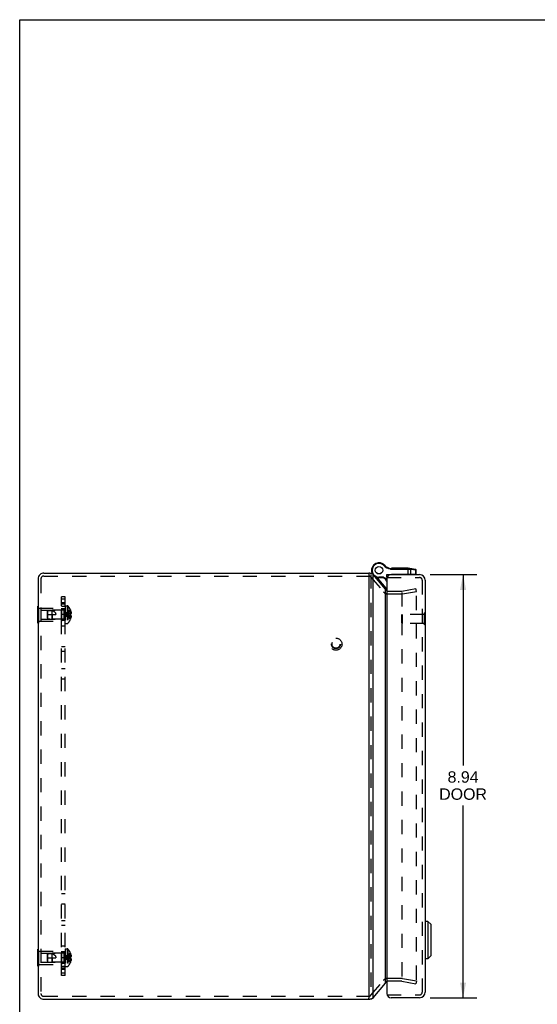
# Model space of a CAD drawing. Header units: inches. Extents: x 0 to 54.6, y 0 to 35.4.
# Tile 2 of 18: x 0 to 10.9, y 14.6 to 35.4. Entities that reach past the tile are written whole.
import ezdxf

# ---------------------------------------------------------------- set-up
doc = ezdxf.new("R2010")
doc.units = ezdxf.units.IN
doc.header["$LTSCALE"] = 3.005357
doc.header["$MEASUREMENT"] = 0
doc.linetypes.add('HIDDEN', pattern=[0.2, 0.1, -0.1])
doc.layers.get('0').update_dxf_attribs({"linetype": 'CONTINUOUS'})
for name, color, linetype in [('DEFAULT_2', 8, 'HIDDEN'), ('DIMENSIONS', 7, 'CONTINUOUS'), ('DOOR_ASSEMBLY', 7, 'CONTINUOUS'), ('SUBPANEL', 7, 'CONTINUOUS')]:
    doc.layers.add(name, color=color, linetype=linetype)
doc.styles.get("Standard").update_dxf_attribs({"font": 'arial.ttf'})
doc.dimstyles.new('DIMSTYLE_1', dxfattribs={"dimtxt": 0.241071, "dimasz": 0.321429, "dimexe": 0.09, "dimexo": 0.07, "dimgap": 0.0375, "dimtad": 0, "dimtih": 1, "dimtoh": 1, "dimzin": 4, "dimdsep": 46, "dimtxsty": 'Standard', "dimblk": '_FILLED', "dimblk1": '_FILLED', "dimblk2": '_FILLED', "dimcen": 0.09, "dimadec": 3, "dimazin": 1, "dimtfac": 1, "dimtdec": 3, "dimtofl": 0, "dimtmove": 0, "dimatfit": 3, "dimldrblk": '_FILLED', "dimfxl": 0, "dimtolj": 1, "dimtzin": 4, "dimarcsym": 0})

# ---------------------------------------------------------------- blocks, each defined once
blk = doc.blocks.new('_FILLED')
at = {"color": 0, "linetype": 'ByBlock'}
blk.add_solid([(0, 0), (-1, 0.2), (-1, -0.2)], dxfattribs=at)
blk = doc.blocks.new('*D13')
at = {"layer": 'DIMENSIONS', "color": 2, "linetype": 'Continuous'}
for p, q in [((8.679, 23.631), (9.666, 23.631)), ((9.376, 23.631), (9.376, 19.596)), ((9.376, 14.691), (9.376, 18.752)), ((8.679, 14.691), (9.666, 14.691))]:
    blk.add_line(p, q, dxfattribs=at)
at = {"layer": 'DIMENSIONS', "color": 2, "linetype": 'Continuous', "xscale": 0.3214285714, "yscale": 0.3214285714, "zscale": 0.3214285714}
for p, rotation in [((9.376, 23.631), 90), ((9.376, 14.691), 270)]:
    blk.add_blockref('_FILLED', p, dxfattribs=dict(at, rotation=rotation))
at = {"layer": 'DIMENSIONS', "color": 2, "linetype": 'Continuous', "insert": (9.376, 19.476), "char_height": 0.2411, "width": 1.00909, "attachment_point": 2, "line_spacing_factor": 0.9}
blk.add_mtext('8.94\\PDOOR', dxfattribs=at)

msp = doc.modelspace()

# ---------------------------------------------------------------- linework, layer by layer
at = {"color": 7, "linetype": 'Continuous'}
for p, q in [((0, 0), (0, 35.357)), ((0, 35.357), (54.643, 35.357)), ((7.382, 23.661), (7.382, 23.641)), ((7.447, 23.653), (7.414, 23.653)), ((0.385, 22.606), (0.385, 22.966)), ((0.385, 22.966), (0.389, 22.966)), ((0.385, 22.876), (0.389, 22.876)), ((0.385, 22.696), (0.389, 22.696)), ((0.385, 22.606), (0.389, 22.606)), ((0.385, 15.356), (0.385, 15.716)), ((0.385, 15.716), (0.389, 15.716)), ((0.385, 15.626), (0.389, 15.626)), ((0.385, 15.446), (0.389, 15.446)), ((0.385, 15.356), (0.389, 15.356)), ((7.382, 14.661), (7.382, 14.682)), ((7.414, 14.67), (7.447, 14.67))]:
    msp.add_line(p, q, dxfattribs=at)
at = {"color": 3, "linetype": 'Continuous'}
for p, q in [((0.389, 23.541), (0.389, 14.781)), ((0.509, 23.661), (7.382, 23.661)), ((7.382, 23.641), (7.382, 14.682)), ((7.474, 14.686), (7.474, 23.636)), ((7.737, 23.321), (7.474, 23.636)), ((7.737, 15.002), (7.737, 23.321)), ((7.474, 14.686), (7.737, 15.002)), ((0.509, 14.661), (7.382, 14.661))]:
    msp.add_line(p, q, dxfattribs=at)
for points in [[(7.447, 23.653), (7.445, 23.653), (7.443, 23.653), (7.441, 23.653), (7.44, 23.652), (7.438, 23.652), (7.436, 23.651), (7.435, 23.65), (7.433, 23.65)], [(7.464, 23.646), (7.463, 23.647), (7.462, 23.648), (7.461, 23.649), (7.46, 23.65), (7.459, 23.65), (7.457, 23.651), (7.456, 23.652), (7.454, 23.652), (7.452, 23.653), (7.451, 23.653), (7.449, 23.653), (7.447, 23.653), (7.447, 23.653)], [(7.466, 23.644), (7.466, 23.644), (7.465, 23.644), (7.465, 23.645), (7.465, 23.645), (7.464, 23.646), (7.464, 23.646)], [(7.466, 23.644), (7.466, 23.643), (7.467, 23.642), (7.468, 23.642), (7.468, 23.641), (7.469, 23.641), (7.47, 23.64)], [(7.474, 23.636), (7.473, 23.637), (7.473, 23.638), (7.472, 23.638), (7.471, 23.639), (7.47, 23.639), (7.47, 23.64)], [(7.737, 23.321), (7.739, 23.317), (7.742, 23.313), (7.745, 23.309), (7.748, 23.305), (7.751, 23.301), (7.754, 23.297), (7.757, 23.293), (7.761, 23.289), (7.764, 23.285)], [(7.737, 15.002), (7.739, 15.006), (7.742, 15.01), (7.745, 15.014), (7.748, 15.018), (7.751, 15.022), (7.754, 15.026), (7.757, 15.03), (7.761, 15.034), (7.764, 15.038)], [(7.447, 14.67), (7.445, 14.67), (7.443, 14.67), (7.441, 14.67), (7.44, 14.67), (7.438, 14.671), (7.436, 14.672), (7.435, 14.672), (7.433, 14.673)], [(7.464, 14.677), (7.463, 14.676), (7.462, 14.675), (7.461, 14.674), (7.46, 14.673), (7.459, 14.672), (7.457, 14.672), (7.456, 14.671), (7.454, 14.671), (7.452, 14.67), (7.451, 14.67), (7.449, 14.67), (7.447, 14.67), (7.447, 14.67)], [(7.466, 14.679), (7.466, 14.679), (7.465, 14.678), (7.465, 14.678), (7.465, 14.677), (7.464, 14.677), (7.464, 14.677)], [(7.466, 14.679), (7.466, 14.68), (7.467, 14.68), (7.468, 14.681), (7.468, 14.681), (7.469, 14.682), (7.47, 14.683)], [(7.474, 14.686), (7.473, 14.686), (7.473, 14.685), (7.472, 14.684), (7.471, 14.684), (7.47, 14.683), (7.47, 14.683)]]:
    msp.add_lwpolyline(points, dxfattribs=at)
at = {"color": 7, "linetype": 'Continuous'}
for centre, start, end in [((0.509, 23.541), 130.4165, 180), ((0.509, 14.781), 180, 229.5835)]:
    msp.add_arc(centre, 0.12, start, end, dxfattribs=at)
at = {"color": 3, "linetype": 'Continuous'}
for centre, radius, start, end in [((0.509, 23.541), 0.12, 90, 130.4165), ((7.382, 23.541), 0.12, 68.6316, 90), ((7.783, 14.979), 0.06, 108.3371, 111.1056), ((0.509, 14.781), 0.12, 229.5835, 270), ((7.382, 14.781), 0.12, 270, 291.3684)]:
    msp.add_arc(centre, radius, start, end, dxfattribs=at)
at = {"layer": 'DEFAULT_2', "color": 8, "linetype": 'HIDDEN'}
for p, q in [((0.449, 23.541), (0.449, 14.781)), ((0.509, 23.601), (7.382, 23.601)), ((7.428, 23.636), (7.428, 14.686)), ((7.428, 23.58), (7.69, 23.268)), ((8.082, 23.285), (8.379, 23.337)), ((8.389, 23.278), (8.379, 23.337)), ((8.389, 15.069), (8.389, 23.307)), ((7.783, 23.284), (8.072, 23.284)), ((7.783, 23.224), (8.072, 23.224)), ((8.082, 23.256), (8.082, 15.067)), ((8.092, 23.225), (8.389, 23.278)), ((0.389, 22.966), (0.406, 22.966)), ((0.406, 22.606), (0.406, 22.966)), ((0.406, 22.926), (0.885, 22.926)), ((0.875, 22.881), (0.885, 22.891)), ((0.885, 22.926), (0.885, 22.646)), ((0.96, 22.973), (0.96, 22.6)), ((0.96, 22.973), (1.007, 22.973)), ((1.007, 22.973), (1.007, 22.6)), ((1.021, 22.967), (1.021, 22.606)), ((1.073, 22.886), (1.073, 22.886)), ((1.073, 22.886), (1.073, 22.885)), ((0.389, 22.876), (0.406, 22.876)), ((0.389, 22.696), (0.406, 22.696)), ((0.447, 22.881), (0.447, 22.691)), ((0.447, 22.881), (0.875, 22.881)), ((0.447, 22.691), (0.875, 22.691)), ((0.585, 22.86), (0.595, 22.871)), ((0.585, 22.712), (0.585, 22.86)), ((0.585, 22.786), (0.765, 22.786)), ((0.585, 22.712), (0.595, 22.701)), ((0.595, 22.871), (0.685, 22.88)), ((0.595, 22.701), (0.595, 22.871)), ((0.595, 22.701), (0.685, 22.692)), ((0.685, 22.692), (0.685, 22.88)), ((0.932, 22.88), (0.685, 22.88)), ((0.685, 22.786), (0.685, 22.692)), ((0.932, 22.692), (0.685, 22.692)), ((0.875, 22.881), (0.875, 22.691)), ((0.875, 22.691), (0.885, 22.681)), ((0.932, 22.88), (0.932, 22.692)), ((1.009, 22.795), (0.988, 22.792)), ((1.03, 22.797), (1.008, 22.795)), ((1.051, 22.8), (1.029, 22.797)), ((1.073, 22.802), (1.051, 22.8)), ((1.073, 22.771), (1.051, 22.773)), ((1.073, 22.885), (1.073, 22.802)), ((1.073, 22.855), (1.083, 22.855)), ((1.073, 22.821), (1.088, 22.821)), ((1.073, 22.802), (1.083, 22.802)), ((1.073, 22.802), (1.073, 22.802)), ((1.073, 22.771), (1.073, 22.688)), ((1.073, 22.771), (1.073, 22.771)), ((1.083, 22.771), (1.073, 22.771)), ((1.073, 22.751), (1.088, 22.751)), ((1.073, 22.718), (1.083, 22.718)), ((1.073, 22.688), (1.073, 22.687)), ((1.073, 22.687), (1.073, 22.687)), ((0.389, 22.606), (0.406, 22.606)), ((0.406, 22.646), (0.885, 22.646)), ((0.96, 22.6), (1.007, 22.6)), ((0.389, 15.716), (0.406, 15.716)), ((0.389, 15.626), (0.406, 15.626)), ((0.406, 15.356), (0.406, 15.716)), ((0.406, 15.676), (0.885, 15.676)), ((0.447, 15.631), (0.447, 15.441)), ((0.447, 15.631), (0.875, 15.631)), ((0.585, 15.61), (0.595, 15.621)), ((0.585, 15.462), (0.585, 15.61)), ((0.595, 15.621), (0.685, 15.63)), ((0.595, 15.451), (0.595, 15.621)), ((0.685, 15.442), (0.685, 15.63)), ((0.932, 15.63), (0.685, 15.63)), ((0.875, 15.631), (0.885, 15.641)), ((0.875, 15.631), (0.875, 15.441)), ((0.885, 15.676), (0.885, 15.396)), ((0.932, 15.63), (0.932, 15.442)), ((0.96, 15.723), (0.96, 15.35)), ((0.96, 15.723), (1.007, 15.723)), ((1.007, 15.723), (1.007, 15.35)), ((1.021, 15.717), (1.021, 15.356)), ((1.073, 15.636), (1.073, 15.635)), ((1.073, 15.636), (1.073, 15.636)), ((1.073, 15.635), (1.073, 15.552)), ((1.073, 15.605), (1.083, 15.605)), ((0.389, 15.446), (0.406, 15.446)), ((0.406, 15.396), (0.885, 15.396)), ((0.447, 15.441), (0.875, 15.441)), ((0.585, 15.536), (0.765, 15.536)), ((0.585, 15.462), (0.595, 15.451)), ((0.595, 15.451), (0.685, 15.442)), ((0.685, 15.536), (0.685, 15.442)), ((0.932, 15.442), (0.685, 15.442)), ((0.875, 15.441), (0.885, 15.431)), ((1.009, 15.545), (0.988, 15.542)), ((1.03, 15.547), (1.008, 15.545)), ((1.051, 15.55), (1.029, 15.547)), ((1.073, 15.552), (1.051, 15.55)), ((1.073, 15.521), (1.051, 15.523)), ((1.073, 15.571), (1.088, 15.571)), ((1.073, 15.552), (1.083, 15.552)), ((1.073, 15.552), (1.073, 15.552)), ((1.073, 15.521), (1.073, 15.526)), ((1.083, 15.521), (1.073, 15.521)), ((1.073, 15.521), (1.073, 15.521)), ((1.073, 15.521), (1.073, 15.438)), ((1.073, 15.501), (1.088, 15.501)), ((1.073, 15.468), (1.083, 15.468)), ((1.073, 15.437), (1.073, 15.438)), ((1.073, 15.437), (1.073, 15.437)), ((0.389, 15.356), (0.406, 15.356)), ((0.96, 15.35), (1.007, 15.35)), ((7.428, 14.743), (7.691, 15.056)), ((8.072, 15.099), (7.783, 15.099)), ((8.072, 15.039), (7.783, 15.039)), ((8.082, 15.038), (8.379, 14.986)), ((8.092, 15.097), (8.389, 15.045)), ((8.389, 15.045), (8.379, 14.986)), ((0.509, 14.721), (7.382, 14.721))]:
    msp.add_line(p, q, dxfattribs=at)
for points in [[(8.381, 23.315), (8.381, 23.315), (8.38, 23.315)], [(8.383, 23.315), (8.382, 23.315), (8.381, 23.315)], [(8.389, 23.307), (8.389, 23.308), (8.389, 23.309), (8.389, 23.31), (8.389, 23.31), (8.389, 23.311), (8.388, 23.311), (8.388, 23.312), (8.387, 23.313), (8.387, 23.313), (8.386, 23.314), (8.386, 23.314), (8.385, 23.314), (8.385, 23.315), (8.384, 23.315), (8.383, 23.315), (8.383, 23.315)], [(1.073, 22.886), (1.051, 22.872), (1.029, 22.857), (1.008, 22.841), (0.988, 22.824), (0.968, 22.806), (0.949, 22.786)], [(0.595, 22.871), (0.592, 22.868), (0.587, 22.863)], [(0.595, 22.871), (0.606, 22.872), (0.618, 22.873), (0.63, 22.873), (0.641, 22.873), (0.653, 22.873), (0.664, 22.873), (0.675, 22.872), (0.685, 22.87)], [(0.685, 22.87), (0.692, 22.868), (0.699, 22.866), (0.706, 22.863), (0.712, 22.861), (0.717, 22.858), (0.722, 22.855), (0.727, 22.852), (0.731, 22.849), (0.735, 22.846), (0.739, 22.843), (0.742, 22.84), (0.745, 22.837), (0.748, 22.834), (0.75, 22.83), (0.753, 22.827), (0.755, 22.824), (0.757, 22.821), (0.758, 22.817), (0.76, 22.814), (0.761, 22.81), (0.762, 22.806), (0.763, 22.802), (0.764, 22.798), (0.765, 22.794), (0.765, 22.79), (0.765, 22.786)], [(1.073, 22.855), (1.051, 22.845), (1.03, 22.835), (1.009, 22.824), (0.988, 22.812), (0.969, 22.8), (0.949, 22.786)], [(1.073, 22.821), (1.051, 22.816), (1.03, 22.811), (1.009, 22.806), (0.988, 22.8), (0.969, 22.793), (0.949, 22.786)], [(0.988, 22.792), (0.969, 22.789), (0.949, 22.786)], [(0.988, 22.792), (0.968, 22.789), (0.949, 22.786)], [(1.073, 22.687), (1.051, 22.701), (1.029, 22.716), (1.008, 22.732), (0.988, 22.749), (0.968, 22.767), (0.949, 22.786)], [(1.073, 22.718), (1.051, 22.727), (1.03, 22.737), (1.009, 22.749), (0.988, 22.76), (0.969, 22.773), (0.949, 22.786)], [(1.073, 22.751), (1.051, 22.756), (1.03, 22.761), (1.009, 22.767), (0.988, 22.773), (0.969, 22.779), (0.949, 22.786)], [(1.051, 22.773), (1.029, 22.775), (1.008, 22.778), (0.988, 22.78), (0.968, 22.783), (0.949, 22.786)], [(1.03, 22.775), (1.009, 22.778), (0.988, 22.78), (0.969, 22.783), (0.949, 22.786)], [(1.073, 22.802), (1.073, 22.797), (1.073, 22.791), (1.073, 22.786), (1.073, 22.781), (1.073, 22.776), (1.073, 22.771)], [(1.083, 22.855), (1.084, 22.85), (1.085, 22.846), (1.086, 22.842), (1.087, 22.837), (1.087, 22.833), (1.088, 22.829), (1.088, 22.825), (1.088, 22.821)], [(1.088, 22.821), (1.088, 22.819), (1.088, 22.816), (1.087, 22.814), (1.087, 22.812), (1.086, 22.809), (1.085, 22.807), (1.084, 22.804), (1.083, 22.802)], [(1.083, 22.771), (1.084, 22.768), (1.085, 22.766), (1.086, 22.764), (1.087, 22.761), (1.087, 22.759), (1.088, 22.756), (1.088, 22.754), (1.088, 22.751)], [(1.088, 22.751), (1.088, 22.747), (1.088, 22.743), (1.087, 22.739), (1.087, 22.735), (1.086, 22.731), (1.085, 22.727), (1.084, 22.722), (1.083, 22.718)], [(0.595, 15.621), (0.592, 15.618), (0.587, 15.613)], [(0.595, 15.621), (0.606, 15.622), (0.618, 15.623), (0.63, 15.623), (0.641, 15.623), (0.653, 15.623), (0.664, 15.623), (0.675, 15.622), (0.685, 15.62)], [(0.685, 15.62), (0.692, 15.618), (0.699, 15.616), (0.706, 15.613), (0.712, 15.611), (0.717, 15.608), (0.722, 15.605), (0.727, 15.602), (0.731, 15.599), (0.735, 15.596), (0.739, 15.593), (0.742, 15.59), (0.745, 15.587), (0.748, 15.584), (0.75, 15.58), (0.753, 15.577), (0.755, 15.574), (0.757, 15.571), (0.758, 15.567), (0.76, 15.564), (0.761, 15.56), (0.762, 15.556), (0.763, 15.552), (0.764, 15.548), (0.765, 15.544), (0.765, 15.54), (0.765, 15.536)], [(1.073, 15.636), (1.051, 15.622), (1.029, 15.607), (1.008, 15.591), (0.988, 15.574), (0.968, 15.556), (0.949, 15.536)], [(1.073, 15.605), (1.051, 15.595), (1.03, 15.585), (1.009, 15.574), (0.988, 15.562), (0.969, 15.55), (0.949, 15.536)], [(1.083, 15.605), (1.084, 15.6), (1.085, 15.596), (1.086, 15.592), (1.087, 15.587), (1.087, 15.583), (1.088, 15.579), (1.088, 15.575), (1.088, 15.571)], [(1.073, 15.571), (1.051, 15.566), (1.03, 15.561), (1.009, 15.556), (0.988, 15.55), (0.969, 15.543), (0.949, 15.536)], [(0.988, 15.542), (0.969, 15.539), (0.949, 15.536)], [(0.988, 15.542), (0.968, 15.539), (0.949, 15.536)], [(1.073, 15.437), (1.051, 15.451), (1.029, 15.466), (1.008, 15.482), (0.988, 15.499), (0.968, 15.517), (0.949, 15.536)], [(1.073, 15.468), (1.051, 15.477), (1.03, 15.487), (1.009, 15.499), (0.988, 15.51), (0.969, 15.523), (0.949, 15.536)], [(1.051, 15.523), (1.029, 15.525), (1.008, 15.528), (0.988, 15.53), (0.968, 15.533), (0.949, 15.536)], [(1.03, 15.525), (1.009, 15.528), (0.988, 15.53), (0.969, 15.533), (0.949, 15.536)], [(1.073, 15.501), (1.051, 15.506), (1.03, 15.511), (1.009, 15.517), (0.988, 15.523), (0.969, 15.529), (0.949, 15.536)], [(1.073, 15.552), (1.073, 15.547), (1.073, 15.541), (1.073, 15.536), (1.073, 15.531), (1.073, 15.526)], [(1.088, 15.571), (1.088, 15.569), (1.088, 15.566), (1.087, 15.564), (1.087, 15.562), (1.086, 15.559), (1.085, 15.557), (1.084, 15.554), (1.083, 15.552)], [(1.083, 15.521), (1.084, 15.518), (1.085, 15.516), (1.086, 15.514), (1.087, 15.511), (1.087, 15.509), (1.088, 15.506), (1.088, 15.504), (1.088, 15.501)], [(1.088, 15.501), (1.088, 15.497), (1.088, 15.493), (1.087, 15.489), (1.087, 15.485), (1.086, 15.481), (1.085, 15.477), (1.084, 15.472), (1.083, 15.468)]]:
    msp.add_lwpolyline(points, dxfattribs=at)
for radius in [0.128, 0.094, 0.084]:
    msp.add_circle((6.688, 22.161), radius, dxfattribs=at)
for centre, radius, start, end in [((0.509, 23.541), 0.06, 90, 180), ((7.382, 23.541), 0.06, 40, 90), ((7.783, 23.344), 0.12, 220, 270), ((7.783, 23.344), 0.06, 242.7669, 270), ((8.072, 23.344), 0.06, 270, 280), ((8.072, 23.344), 0.12, 270, 279.2356), ((0.932, 22.909), 0.0282, 270, 360), ((1.007, 22.953), 0.02, 43.5138, 90), ((0.831, 22.786), 0.262, 22.3357, 43.5138), ((0.932, 22.664), 0.0282, 0, 90), ((0.831, 22.786), 0.262, 316.4862, 337.6643), ((0.831, 22.786), 0.261, 15.1941, 22.0894), ((0.831, 22.786), 0.261, 337.9106, 344.8059), ((1.007, 22.62), 0.02, 270, 316.4862), ((0.932, 15.659), 0.0282, 270, 360), ((1.007, 15.703), 0.02, 43.5138, 90), ((0.831, 15.536), 0.262, 22.3357, 43.5138), ((0.831, 15.536), 0.261, 15.1941, 22.0894), ((0.932, 15.414), 0.0282, 0, 90), ((0.831, 15.536), 0.262, 316.4862, 337.6643), ((0.831, 15.536), 0.261, 337.9106, 344.8059), ((1.007, 15.37), 0.02, 270, 316.4862), ((7.783, 14.979), 0.12, 90, 140), ((7.783, 14.979), 0.06, 111.1056, 117.2331), ((7.783, 14.979), 0.06, 90, 108.3371), ((8.072, 14.979), 0.12, 80, 90), ((8.072, 14.979), 0.06, 80, 90), ((0.509, 14.781), 0.06, 180, 270), ((7.382, 14.781), 0.06, 270, 320)]:
    msp.add_arc(centre, radius, start, end, dxfattribs=at)
at = {"layer": 'DOOR_ASSEMBLY', "color": 7, "linetype": 'Continuous'}
for p, q in [((7.677, 23.86), (7.671, 23.849)), ((7.677, 23.86), (7.671, 23.849)), ((7.671, 23.849), (7.671, 23.849)), ((7.677, 23.86), (7.677, 23.86)), ((7.713, 23.83), (7.704, 23.822)), ((7.834, 23.763), (7.832, 23.751)), ((7.853, 23.762), (7.853, 23.749)), ((7.853, 23.762), (8.23, 23.762)), ((7.853, 23.749), (8.234, 23.749)), ((7.872, 23.762), (7.872, 23.772)), ((7.872, 23.772), (8.213, 23.772)), ((7.881, 23.762), (7.881, 23.772)), ((7.933, 23.762), (7.933, 23.772)), ((7.941, 23.762), (7.941, 23.772)), ((7.949, 23.762), (7.949, 23.772)), ((8.004, 23.762), (8.004, 23.772)), ((8.012, 23.762), (8.012, 23.772)), ((8.021, 23.762), (8.021, 23.772)), ((8.068, 23.762), (8.068, 23.772)), ((8.076, 23.762), (8.076, 23.772)), ((8.085, 23.762), (8.085, 23.772)), ((8.137, 23.762), (8.137, 23.772)), ((8.145, 23.762), (8.145, 23.772)), ((8.153, 23.762), (8.153, 23.772)), ((8.204, 23.762), (8.204, 23.772)), ((8.212, 23.762), (8.212, 23.772)), ((8.213, 23.762), (8.213, 23.772)), ((8.218, 23.632), (8.218, 23.762)), ((8.233, 23.753), (8.233, 23.752)), ((8.233, 23.752), (8.233, 23.752)), ((8.233, 23.752), (8.233, 23.751)), ((8.233, 23.751), (8.233, 23.751)), ((8.233, 23.751), (8.233, 23.751)), ((8.233, 23.75), (8.233, 23.75)), ((8.234, 23.749), (8.235, 23.749)), ((8.235, 23.749), (8.236, 23.749)), ((8.236, 23.749), (8.237, 23.749)), ((8.239, 23.749), (8.241, 23.749)), ((8.241, 23.749), (8.242, 23.749)), ((8.242, 23.749), (8.243, 23.749)), ((8.243, 23.749), (8.244, 23.749)), ((8.244, 23.749), (8.245, 23.748)), ((8.245, 23.748), (8.247, 23.748)), ((8.37, 23.743), (8.247, 23.761)), ((8.247, 23.748), (8.248, 23.748)), ((8.248, 23.748), (8.249, 23.748)), ((8.249, 23.748), (8.25, 23.748)), ((8.25, 23.748), (8.251, 23.748)), ((8.251, 23.748), (8.253, 23.748)), ((8.253, 23.748), (8.274, 23.745)), ((8.274, 23.632), (8.274, 23.745)), ((8.274, 23.745), (8.375, 23.731)), ((8.375, 23.632), (8.375, 23.731)), ((8.375, 23.731), (8.382, 23.731)), ((8.382, 23.632), (8.382, 23.731)), ((7.451, 23.667), (7.451, 23.666)), ((7.55, 23.574), (7.74, 23.348)), ((7.598, 23.567), (7.598, 23.58)), ((7.696, 23.58), (7.598, 23.58)), ((7.693, 23.567), (7.598, 23.567)), ((7.693, 23.567), (7.696, 23.58)), ((7.693, 23.567), (7.764, 23.53)), ((7.696, 23.58), (7.764, 23.544)), ((7.764, 23.571), (7.764, 23.631)), ((7.872, 23.631), (7.872, 23.632)), ((8.382, 23.632), (7.872, 23.632)), ((8.032, 23.632), (8.032, 23.631)), ((8.292, 23.632), (8.292, 23.631)), ((7.74, 23.348), (7.725, 23.335)), ((8.578, 22.824), (8.574, 22.824)), ((8.578, 22.568), (8.578, 22.824)), ((8.578, 22.568), (8.574, 22.568)), ((8.633, 16.303), (8.574, 16.303)), ((8.692, 16.244), (8.633, 16.303)), ((8.633, 16.303), (8.633, 15.516)), ((8.692, 16.244), (8.692, 15.575)), ((8.633, 15.516), (8.574, 15.516)), ((8.692, 15.575), (8.633, 15.516))]:
    msp.add_line(p, q, dxfattribs=at)
at = {"layer": 'DOOR_ASSEMBLY', "color": 3, "linetype": 'Continuous'}
for p, q in [((7.764, 23.631), (8.454, 23.631)), ((7.764, 23.541), (7.764, 14.781)), ((8.574, 23.511), (8.574, 14.811)), ((8.454, 14.691), (7.854, 14.691))]:
    msp.add_line(p, q, dxfattribs=at)
at = {"layer": 'DOOR_ASSEMBLY', "color": 8, "linetype": 'HIDDEN'}
for p, q in [((7.764, 23.571), (8.454, 23.571)), ((8.514, 23.511), (8.514, 14.811)), ((8.078, 22.78), (8.088, 22.79)), ((8.078, 22.612), (8.078, 22.78)), ((8.088, 22.79), (8.088, 22.602)), ((8.56, 22.79), (8.088, 22.79)), ((8.574, 22.824), (8.56, 22.824)), ((8.56, 22.568), (8.56, 22.824)), ((8.078, 22.612), (8.088, 22.602)), ((8.56, 22.602), (8.088, 22.602)), ((8.574, 22.568), (8.56, 22.568)), ((7.764, 14.751), (8.454, 14.751))]:
    msp.add_line(p, q, dxfattribs=at)
at = {"layer": 'DOOR_ASSEMBLY', "color": 7, "linetype": 'Continuous'}
for points in [[(8.23, 23.762), (8.23, 23.762), (8.23, 23.762), (8.23, 23.762), (8.23, 23.762), (8.23, 23.762), (8.23, 23.762), (8.23, 23.762), (8.23, 23.762), (8.23, 23.762), (8.23, 23.762), (8.23, 23.762), (8.23, 23.762), (8.23, 23.762), (8.231, 23.762), (8.231, 23.761), (8.231, 23.761), (8.231, 23.761), (8.231, 23.761), (8.231, 23.761), (8.231, 23.761), (8.231, 23.761), (8.231, 23.761), (8.231, 23.761), (8.231, 23.761), (8.231, 23.761), (8.231, 23.761), (8.231, 23.761), (8.231, 23.76), (8.231, 23.76), (8.231, 23.76), (8.231, 23.76), (8.231, 23.76), (8.231, 23.76), (8.231, 23.76), (8.232, 23.76), (8.232, 23.76), (8.232, 23.759), (8.232, 23.759), (8.232, 23.759), (8.232, 23.759), (8.232, 23.759), (8.232, 23.759), (8.232, 23.759), (8.232, 23.759), (8.232, 23.758), (8.232, 23.758), (8.232, 23.758), (8.232, 23.758), (8.232, 23.758), (8.232, 23.758), (8.232, 23.757), (8.232, 23.757), (8.232, 23.757), (8.232, 23.757), (8.232, 23.757), (8.232, 23.757), (8.232, 23.756), (8.232, 23.756), (8.232, 23.756), (8.232, 23.756), (8.232, 23.756), (8.232, 23.755), (8.233, 23.755), (8.233, 23.755), (8.233, 23.755), (8.233, 23.755), (8.233, 23.755), (8.233, 23.754), (8.233, 23.754), (8.233, 23.754), (8.233, 23.754), (8.233, 23.754), (8.233, 23.753), (8.233, 23.753), (8.233, 23.753), (8.233, 23.753)], [(8.233, 23.751), (8.233, 23.75), (8.233, 23.75)], [(8.233, 23.75), (8.233, 23.749), (8.233, 23.749)], [(8.237, 23.749), (8.239, 23.749), (8.239, 23.749)], [(8.247, 23.761), (8.247, 23.761), (8.247, 23.761), (8.247, 23.761), (8.248, 23.761), (8.248, 23.761), (8.248, 23.76), (8.248, 23.76), (8.248, 23.76), (8.248, 23.76), (8.248, 23.76), (8.248, 23.76), (8.248, 23.76), (8.249, 23.76), (8.249, 23.76), (8.249, 23.76), (8.249, 23.76), (8.249, 23.76), (8.249, 23.76), (8.249, 23.76), (8.249, 23.76), (8.249, 23.76), (8.25, 23.759), (8.25, 23.759), (8.25, 23.759), (8.25, 23.759), (8.25, 23.759), (8.25, 23.759), (8.25, 23.759), (8.25, 23.759), (8.25, 23.759), (8.25, 23.759), (8.25, 23.758), (8.251, 23.758), (8.251, 23.758), (8.251, 23.758), (8.251, 23.758), (8.251, 23.758), (8.251, 23.758), (8.251, 23.757), (8.251, 23.757), (8.251, 23.757), (8.251, 23.757), (8.251, 23.757), (8.251, 23.757), (8.251, 23.757), (8.252, 23.756), (8.252, 23.756), (8.252, 23.756), (8.252, 23.756), (8.252, 23.756), (8.252, 23.756), (8.252, 23.755), (8.252, 23.755), (8.252, 23.755), (8.252, 23.755), (8.252, 23.755), (8.252, 23.755), (8.252, 23.754), (8.252, 23.754), (8.252, 23.754), (8.252, 23.754), (8.252, 23.754), (8.252, 23.753), (8.252, 23.753), (8.252, 23.753), (8.252, 23.753), (8.252, 23.753), (8.252, 23.752), (8.253, 23.752), (8.253, 23.752), (8.253, 23.752), (8.253, 23.752), (8.253, 23.751), (8.253, 23.751), (8.253, 23.751), (8.253, 23.751), (8.253, 23.751), (8.253, 23.75), (8.253, 23.75), (8.253, 23.75), (8.253, 23.75), (8.253, 23.749), (8.253, 23.749), (8.253, 23.749), (8.253, 23.749), (8.253, 23.749), (8.253, 23.748), (8.253, 23.748), (8.253, 23.748), (8.253, 23.748)], [(8.264, 23.758), (8.264, 23.758), (8.264, 23.758), (8.265, 23.758), (8.265, 23.758), (8.265, 23.758), (8.265, 23.758), (8.265, 23.758), (8.265, 23.758), (8.266, 23.758), (8.266, 23.758), (8.266, 23.758), (8.266, 23.758), (8.266, 23.758), (8.267, 23.758), (8.267, 23.757), (8.267, 23.757), (8.267, 23.757), (8.267, 23.757), (8.267, 23.757), (8.268, 23.757), (8.268, 23.757), (8.268, 23.757), (8.268, 23.757), (8.268, 23.757), (8.268, 23.757), (8.269, 23.756), (8.269, 23.756), (8.269, 23.756), (8.269, 23.756), (8.269, 23.756), (8.269, 23.756), (8.27, 23.756), (8.27, 23.756), (8.27, 23.755), (8.27, 23.755), (8.27, 23.755), (8.27, 23.755), (8.27, 23.755), (8.271, 23.755), (8.271, 23.754), (8.271, 23.754), (8.271, 23.754), (8.271, 23.754), (8.271, 23.754), (8.271, 23.754), (8.271, 23.754), (8.272, 23.753), (8.272, 23.753), (8.272, 23.753), (8.272, 23.753), (8.272, 23.753), (8.272, 23.752), (8.272, 23.752), (8.272, 23.752), (8.272, 23.752), (8.273, 23.752), (8.273, 23.752), (8.273, 23.751), (8.273, 23.751), (8.273, 23.751), (8.273, 23.751), (8.273, 23.751), (8.273, 23.75), (8.273, 23.75), (8.273, 23.75), (8.273, 23.75), (8.273, 23.75), (8.273, 23.749), (8.273, 23.749), (8.273, 23.749), (8.273, 23.749), (8.274, 23.748), (8.274, 23.748), (8.274, 23.748), (8.274, 23.748), (8.274, 23.748), (8.274, 23.747), (8.274, 23.747), (8.274, 23.747), (8.274, 23.747), (8.274, 23.747), (8.274, 23.746), (8.274, 23.746), (8.274, 23.746), (8.274, 23.746), (8.274, 23.745)], [(8.365, 23.744), (8.365, 23.744), (8.365, 23.744), (8.366, 23.744), (8.366, 23.744), (8.366, 23.744), (8.366, 23.744), (8.366, 23.744), (8.367, 23.744), (8.367, 23.744), (8.367, 23.744), (8.367, 23.744), (8.367, 23.744), (8.368, 23.744), (8.368, 23.743), (8.368, 23.743), (8.368, 23.743), (8.368, 23.743), (8.368, 23.743), (8.369, 23.743), (8.369, 23.743), (8.369, 23.743), (8.369, 23.743), (8.369, 23.743), (8.369, 23.742), (8.37, 23.742), (8.37, 23.742), (8.37, 23.742), (8.37, 23.742), (8.37, 23.742), (8.37, 23.742), (8.371, 23.742), (8.371, 23.742), (8.371, 23.741), (8.371, 23.741), (8.371, 23.741), (8.371, 23.741), (8.371, 23.741), (8.372, 23.741), (8.372, 23.741), (8.372, 23.74), (8.372, 23.74), (8.372, 23.74), (8.372, 23.74), (8.372, 23.74), (8.372, 23.74), (8.373, 23.739), (8.373, 23.739), (8.373, 23.739), (8.373, 23.739), (8.373, 23.739), (8.373, 23.738), (8.373, 23.738), (8.373, 23.738), (8.373, 23.738), (8.374, 23.738), (8.374, 23.738), (8.374, 23.737), (8.374, 23.737), (8.374, 23.737), (8.374, 23.737), (8.374, 23.737), (8.374, 23.736), (8.374, 23.736), (8.374, 23.736), (8.374, 23.736), (8.374, 23.736), (8.374, 23.735), (8.374, 23.735), (8.375, 23.735), (8.375, 23.735), (8.375, 23.735), (8.375, 23.734), (8.375, 23.734), (8.375, 23.734), (8.375, 23.734), (8.375, 23.733), (8.375, 23.733), (8.375, 23.733), (8.375, 23.733), (8.375, 23.733), (8.375, 23.732), (8.375, 23.732), (8.375, 23.732), (8.375, 23.732), (8.375, 23.732), (8.375, 23.731)]]:
    msp.add_lwpolyline(points, dxfattribs=at)
for radius in [0.079, 0.078]:
    msp.add_circle((7.598, 23.724), radius, dxfattribs=at)
for centre, radius, start, end in [((7.598, 23.724), 0.158, 59.735, 208.1197), ((7.598, 23.724), 0.144, 59.735, 270), ((7.606, 23.737), 0.129, 40.7933, 59.735), ((7.598, 23.724), 0.158, 37.311, 59.7213), ((7.606, 23.737), 0.142, 40.7933, 59.735), ((7.865, 23.961), 0.213, 220.7933, 261.1599), ((7.865, 23.961), 0.2, 220.7933, 261.1599), ((7.853, 23.887), 0.138, 261.1599, 270), ((7.853, 23.887), 0.125, 261.1599, 270), ((8.23, 23.637), 0.125, 82.0382, 90), ((8.369, 23.731), 0.013, 0, 82.0243), ((7.694, 23.761), 0.26, 201.378, 205.2289), ((7.598, 23.724), 0.158, 235.6424, 270), ((7.92, 23.624), 0.21, 200.2981, 221.9203), ((7.813, 23.409), 0.095, 220, 239.191), ((7.813, 23.409), 0.125, 240.1722, 247.0903)]:
    msp.add_arc(centre, radius, start, end, dxfattribs=at)
at = {"layer": 'DOOR_ASSEMBLY', "color": 3, "linetype": 'Continuous'}
for centre, radius, start, end in [((7.854, 23.541), 0.09, 90, 180), ((8.454, 23.511), 0.12, 0, 90), ((7.854, 14.781), 0.09, 180, 270), ((8.454, 14.811), 0.12, 270, 360)]:
    msp.add_arc(centre, radius, start, end, dxfattribs=at)
at = {"layer": 'DOOR_ASSEMBLY', "color": 8, "linetype": 'HIDDEN'}
for centre, start, end in [((8.454, 23.511), 0, 90), ((8.454, 14.811), 270, 360)]:
    msp.add_arc(centre, 0.06, start, end, dxfattribs=at)
at = {"layer": 'SUBPANEL', "color": 8, "linetype": 'HIDDEN'}
for p, q in [((0.885, 15.161), (0.885, 23.161)), ((0.96, 23.161), (0.885, 23.161)), ((0.96, 23.11), (0.885, 23.11)), ((0.96, 15.161), (0.96, 23.161)), ((0.96, 23.036), (0.885, 23.036)), ((0.96, 23.007), (0.885, 23.007)), ((0.885, 22.967), (0.96, 22.967)), ((0.96, 22.911), (0.885, 22.911)), ((0.96, 22.786), (0.885, 22.786)), ((0.96, 22.661), (0.885, 22.661)), ((0.96, 22.544), (0.885, 22.544)), ((0.96, 22.105), (0.885, 22.105)), ((0.96, 22.004), (0.885, 22.004)), ((0.885, 21.645), (0.96, 21.645)), ((0.885, 21.427), (0.96, 21.427)), ((0.885, 16.895), (0.96, 16.895)), ((0.885, 16.677), (0.96, 16.677)), ((0.96, 16.319), (0.885, 16.319)), ((0.96, 16.218), (0.885, 16.218)), ((0.96, 15.778), (0.885, 15.778)), ((0.96, 15.661), (0.885, 15.661)), ((0.96, 15.536), (0.885, 15.536)), ((0.96, 15.411), (0.885, 15.411)), ((0.885, 15.355), (0.96, 15.355)), ((0.96, 15.315), (0.885, 15.315)), ((0.96, 15.286), (0.885, 15.286)), ((0.96, 15.213), (0.885, 15.213)), ((0.96, 15.161), (0.885, 15.161))]:
    msp.add_line(p, q, dxfattribs=at)

# ---------------------------------------------------------------- dimensions: what is measured, and where the dimension line sits
at = {"layer": 'DIMENSIONS', "color": 2, "linetype": 'Continuous'}
dim = msp.add_linear_dim(base=(9.376, 23.631), p1=(8.609, 14.691), p2=(8.609, 23.631), angle=90, text='<>\\PDOOR', dimstyle='DIMSTYLE_1', dxfattribs=at)
dim.commit()
dim.dimension.update_dxf_attribs({"geometry": '*D13', "text_midpoint": (9.376, 19.174), "dimtype": 160})

doc.saveas('drawing.dxf')
